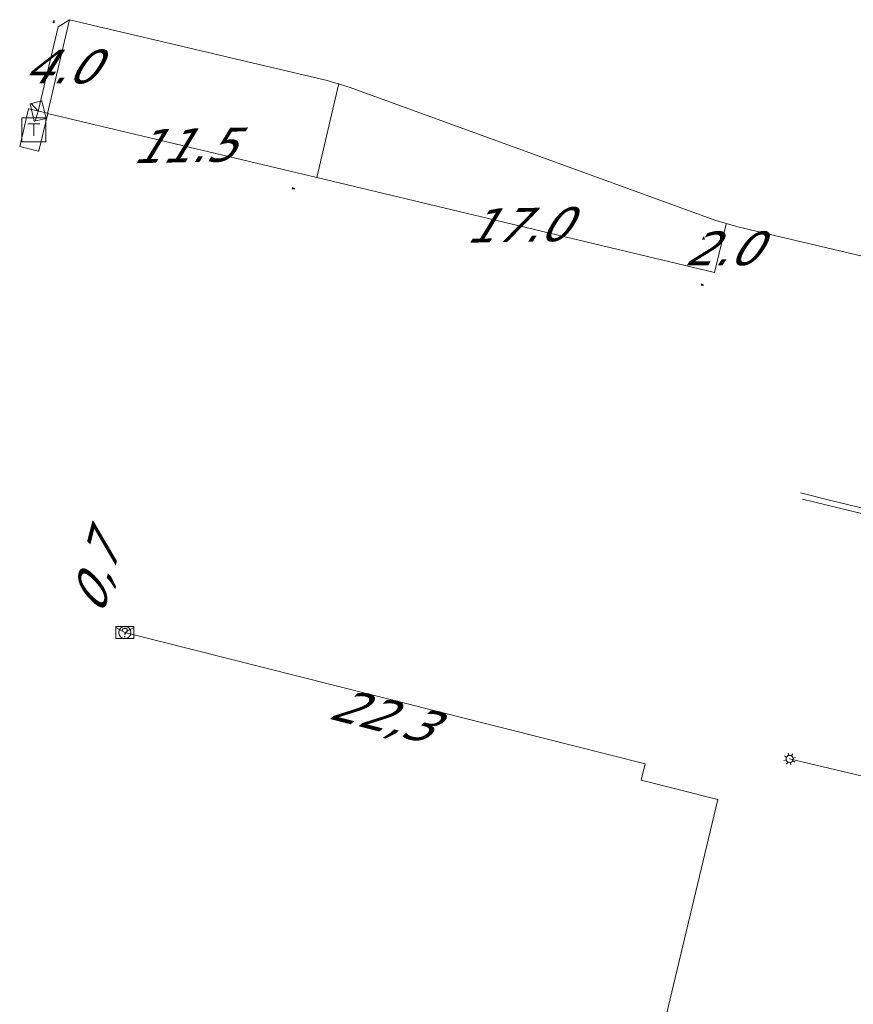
# Model space of a CAD drawing. Header units: metres. Extents: x 124576 to 133557, y 395865 to 402386.
# Tile 85 of 256: x 126157 to 126191, y 398447 to 398488. Entities that reach past the tile are written whole.
import ezdxf
from ezdxf.enums import TextEntityAlignment as Align

# ---------------------------------------------------------------- set-up
doc = ezdxf.new("R2010")
doc.units = ezdxf.units.M
doc.header["$MEASUREMENT"] = 0
for name, color, linetype, lineweight, true_color in [('LG_Datatransport_KPN_BV', 3, 'Continuous', 13, 0x00ff00), ('LG_Laag_Spanning', 7, 'Continuous', 13, 0x960000), ('LG_Laag_Spanning_Enexis_Netbeheer_BV', 7, 'Continuous', 13, 0x960000), ('LG_Riool_Vrij_Verval_Gemeente_Tilburg_Ruimtelijke_Uitvoering', 7, 'Continuous', 13, 0xca00a0)]:
    doc.layers.add(name, color=color, linetype=linetype, lineweight=lineweight, true_color=true_color)
for name, color, linetype, lineweight in [('LG_Datatransport_P_KPN_BV', 7, 'Continuous', 0), ('LG_Laag_Spanning_P_Enexis_Netbeheer_BV', 7, 'Continuous', 0), ('MV_Datatransport', 7, 'Continuous', 0), ('MV_Laag_Spanning', 7, 'Continuous', 0), ('MV_Laag_Spanning_lijn', 7, 'Continuous', 0), ('MV_Laag_Spanning_pijl', 7, 'Continuous', 0)]:
    doc.layers.add(name, color=color, linetype=linetype, lineweight=lineweight)
doc.styles.add('Klic_Annotatie', font='verdanai.ttf', dxfattribs={"oblique": 20, "height": 1.4})

# ---------------------------------------------------------------- blocks, each defined once
blk = doc.blocks.new('DeliveryPoint')
at = {"layer": 'LG_Laag_Spanning_P_Enexis_Netbeheer_BV', "flags": 128}
blk.add_lwpolyline([(-3.75, -2.5), (3.75, -2.5), (3.75, 2.5), (-3.75, 2.5), (-3.75, -2.5)], close=True, dxfattribs=at)
blk.add_lwpolyline([(-3.75, 2.5), (-3.75, 2.16), (0, 0), (3.75, 2.16)], dxfattribs=at)
blk = doc.blocks.new('Streetlight')
at = {"layer": 'LG_Laag_Spanning_P_Enexis_Netbeheer_BV'}
for p, q in [((-1.77, 1.77), (-1.06, 1.06)), ((0, 2.5), (0, 1.5)), ((1.77, 1.77), (1.06, 1.06)), ((-1.06, -1.06), (-1.77, -1.77)), ((0, -1.5), (0, -2.5)), ((1.06, -1.06), (1.77, -1.77))]:
    blk.add_line(p, q, dxfattribs=at)
at = {"layer": 'LG_Laag_Spanning_P_Enexis_Netbeheer_BV', "flags": 128}
for points in [[(-2.5, 0), (-1.5, 0)], [(1.5, 0), (2.5, 0)]]:
    blk.add_lwpolyline(points, dxfattribs=at)
at = {"layer": 'LG_Laag_Spanning_P_Enexis_Netbeheer_BV'}
blk.add_circle((0, 0), 1.5, dxfattribs=at)
blk = doc.blocks.new('Aansluitkast_1')
at = {"layer": 'LG_Laag_Spanning_P_Enexis_Netbeheer_BV'}
for p, q in [((-2.5, 2.5), (2.5, 2.5)), ((0, -2.5), (0, 2.5))]:
    blk.add_line(p, q, dxfattribs=at)
at = {"layer": 'LG_Laag_Spanning_P_Enexis_Netbeheer_BV', "flags": 128}
blk.add_lwpolyline([(-5, -5), (5, -5), (5, 5), (-5, 5), (-5, -5)], close=True, dxfattribs=at)
blk = doc.blocks.new('m_pijl')
at = {"layer": 'MV_Laag_Spanning_pijl'}
blk.add_hatch(color=7, dxfattribs=at).paths.add_polyline_path([(-1, -0.33), (-1, 0), (-1, 0.33), (0, 0)])
at = {"layer": 'MV_Laag_Spanning_pijl', "flags": 128}
blk.add_lwpolyline([(-1, 0), (-1, 0.33), (0, 0), (-1, -0.33), (-1, 0)], close=True, dxfattribs=at)
blk = doc.blocks.new('Onbekend_3')
at = {"layer": 'LG_Datatransport_P_KPN_BV'}
blk.add_hatch(color=256, dxfattribs=at).paths.add_polyline_path([(-0.25, -1.07, -0.262633), (0.23, 0.15), (0.59, 0.47, 0.379827), (0.7, 1.26), (0.69, 1.26, 0.228508), (-0.03, 1.53), (-0.03, 1.52, 0.459053), (-0.82, 0.79), (-1.29, 0.85, -0.414214), (-0.08, 2, -0.243799), (1.09, 1.52, -0.379827), (0.9, 0.11), (0.54, -0.2, 0.262633), (0.23, -1.08), (-0.17, -1.07)])
blk.add_circle((0, 0), 2.5, dxfattribs=at)
at = {"layer": 'LG_Datatransport_P_KPN_BV', "extrusion": (0, 0, -1)}
blk.add_solid([(0.34, -2.06), (-0.21, -2.06), (0.34, -1.51), (-0.21, -1.51)], dxfattribs=at)
blk = doc.blocks.new('PuntVanLevering_1')
at = {"layer": 'LG_Datatransport_P_KPN_BV', "flags": 128}
blk.add_lwpolyline([(-3.75, -2.5), (3.75, -2.5), (3.75, 2.5), (-3.75, 2.5), (-3.75, -2.5)], close=True, dxfattribs=at)
blk.add_lwpolyline([(-3.75, 2.5), (-3.75, 2.16), (0, 0), (3.75, 2.16)], dxfattribs=at)

msp = doc.modelspace()

# ---------------------------------------------------------------- linework, layer by layer
at = {"layer": 'LG_Datatransport_KPN_BV', "flags": 128}
msp.add_lwpolyline([(126160.94, 398462.56), (126182.56, 398457.1), (126182.39, 398456.42), (126185.58, 398455.62), (126177.85, 398423.31), (126181.07, 398422.51)], dxfattribs=at)
at = {"layer": 'LG_Laag_Spanning', "flags": 128}
msp.add_lwpolyline([(126157.358, 398482.567), (126157.36, 398482.567), (126157.361, 398482.568), (126157.362, 398482.568), (126157.363, 398482.569), (126157.364, 398482.57), (126157.365, 398482.571), (126157.366, 398482.572), (126157.366, 398482.573), (126157.367, 398482.575), (126157.735, 398484.132), (126157.735, 398484.133), (126157.735, 398484.134), (126157.735, 398484.135), (126157.735, 398484.137), (126157.734, 398484.138), (126157.734, 398484.139), (126157.733, 398484.14), (126157.732, 398484.141), (126157.731, 398484.142), (126157.73, 398484.143), (126157.729, 398484.143), (126157.727, 398484.144), (126156.948, 398484.328), (126156.947, 398484.328), (126156.946, 398484.328), (126156.945, 398484.328), (126156.943, 398484.328), (126156.942, 398484.327), (126156.941, 398484.327), (126156.94, 398484.326), (126156.939, 398484.325), (126156.938, 398484.324), (126156.937, 398484.323), (126156.937, 398484.322), (126156.936, 398484.32), (126156.569, 398482.763), (126156.569, 398482.762), (126156.569, 398482.761), (126156.569, 398482.76), (126156.569, 398482.758), (126156.57, 398482.757), (126156.57, 398482.756), (126156.571, 398482.755), (126156.572, 398482.754), (126156.573, 398482.753), (126156.574, 398482.752), (126156.575, 398482.752), (126156.577, 398482.751), (126157.355, 398482.567), (126157.356, 398482.567), (126157.357, 398482.567), (126157.358, 398482.567)], dxfattribs=at)
at = {"layer": 'LG_Laag_Spanning_Enexis_Netbeheer_BV'}
msp.add_line((126206.88, 398452.98), (126188.566, 398457.305), dxfattribs=at)
at = {"layer": 'LG_Laag_Spanning_Enexis_Netbeheer_BV', "flags": 128}
msp.add_lwpolyline([(126211.371, 398471.463), (126205.83, 398474.695), (126204.911, 398475.062), (126186.41, 398479.415), (126185.453, 398479.7), (126170.308, 398485.213), (126169.351, 398485.499), (126158.643, 398488.027), (126158.163, 398487.73), (126157.335, 398484.227)], dxfattribs=at)
at = {"layer": 'LG_Riool_Vrij_Verval_Gemeente_Tilburg_Ruimtelijke_Uitvoering'}
for p, q in [((126190.283, 398468.052), (126189.02, 398468.361)), ((126198.323, 398465.859), (126189.103, 398468.108)), ((126193.877, 398467.17), (126190.283, 398468.052))]:
    msp.add_line(p, q, dxfattribs=at)
at = {"layer": 'MV_Laag_Spanning_lijn'}
msp.add_line((126168.912, 398481.466), (126169.834, 398485.37), dxfattribs=at)
at = {"layer": 'MV_Laag_Spanning_pijl'}
for p, q in [((126157.725, 398484.134), (126158.644, 398488.027)), ((126157.725, 398484.134), (126168.912, 398481.466)), ((126168.912, 398481.466), (126185.449, 398477.523)), ((126185.449, 398477.523), (126185.925, 398479.528))]:
    msp.add_line(p, q, dxfattribs=at)

# ---------------------------------------------------------------- block references
at = {"layer": 'LG_Datatransport_P_KPN_BV', "xscale": 0.1, "yscale": 0.1, "zscale": 0.1}
for name in ['PuntVanLevering_1', 'Onbekend_3']:
    msp.add_blockref(name, (126160.94, 398462.56), dxfattribs=at)
at = {"layer": 'LG_Laag_Spanning_P_Enexis_Netbeheer_BV', "xscale": 0.09999999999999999, "yscale": 0.09999999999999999, "zscale": 0.09999999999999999}
for name, p, rotation in [('DeliveryPoint', (126157.335, 398484.227), 103), ('Streetlight', (126188.566, 398457.305), 193)]:
    msp.add_blockref(name, p, dxfattribs=dict(at, rotation=rotation))
at = {"layer": 'LG_Laag_Spanning_P_Enexis_Netbeheer_BV', "xscale": 0.1, "yscale": 0.1, "zscale": 0.1}
msp.add_blockref('Aansluitkast_1', (126157.152, 398483.448), dxfattribs=at)
at = {"layer": 'MV_Laag_Spanning_pijl', "xscale": 0.1, "yscale": 0.1, "zscale": 0.1}
for p, rotation in [((126158, 398488), 76), ((126168, 398481), 347), ((126185, 398479), 76), ((126185, 398477), 347)]:
    msp.add_blockref('m_pijl', p, dxfattribs=dict(at, rotation=rotation))

# ---------------------------------------------------------------- texts
at = {"layer": 'MV_Datatransport', "style": 'Klic_Annotatie', "oblique": 20}
for s, rotation, p in [('0,7', 75.8, (126159.722, 398464.874)), ('22,3', 345.8, (126171.58, 398459.153))]:
    msp.add_text(s, height=1.4, rotation=rotation, dxfattribs=at).set_placement(p, align=Align.MIDDLE_CENTER)
at = {"layer": 'MV_Laag_Spanning', "style": 'Klic_Annotatie', "oblique": 20}
for s, p in [('4.0', (126158.185, 398486.081)), ('2.0', (126185.687, 398478.526))]:
    msp.add_text(s, height=1.4, dxfattribs=at).set_placement(p, align=Align.MIDDLE_CENTER)
for s, p in [('11.5', (126163.319, 398482.8)), ('17.0', (126177.181, 398479.495))]:
    msp.add_text(s, height=1.4, rotation=1, dxfattribs=at).set_placement(p, align=Align.MIDDLE_CENTER)

doc.saveas('drawing.dxf')
